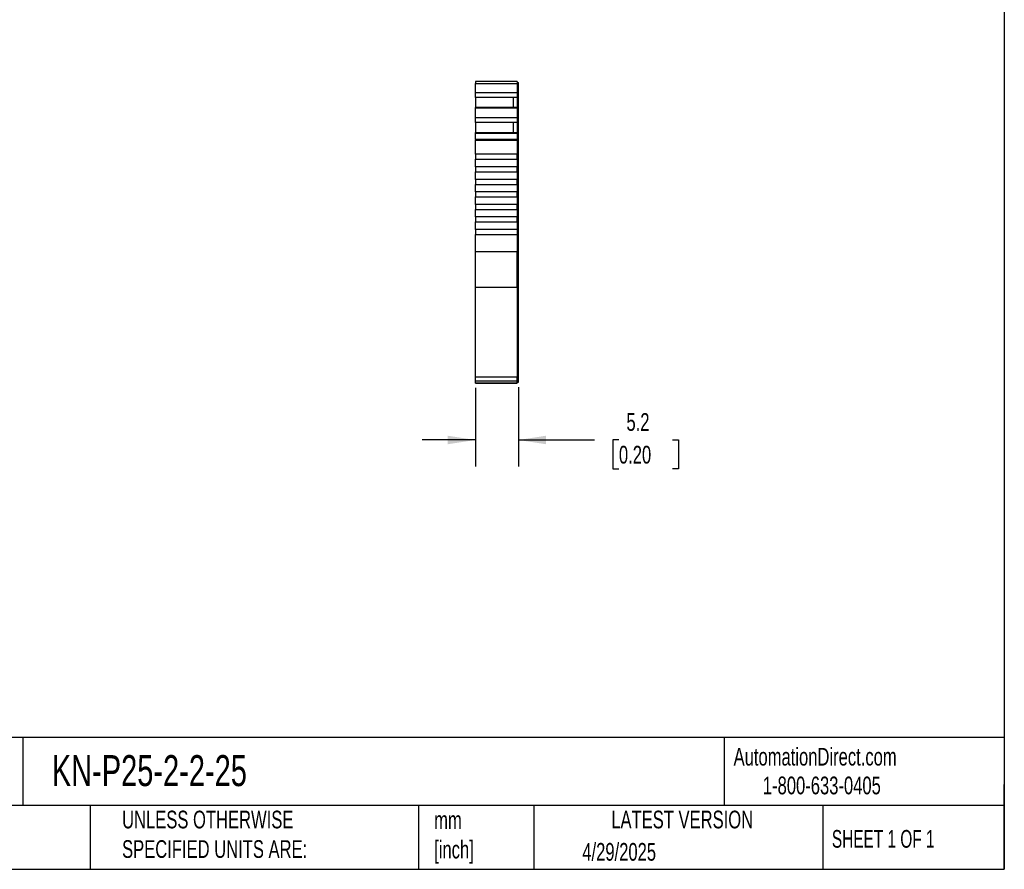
# Model space of a CAD drawing. Header units: millimetres. Extents: x 6 to 273, y 6 to 210.
# Tile 5 of 7: x 155 to 273, y 6 to 108. Entities that reach past the tile are written whole.
import ezdxf

# ---------------------------------------------------------------- set-up
doc = ezdxf.new("R2010")
doc.units = ezdxf.units.MM
doc.linetypes.add('SLD-Solid', pattern=[0])
doc.layers.add('DIMENSIONS', color=140, linetype='SLD-Solid', lineweight=25)
doc.layers.add('TEXT', color=140, linetype='SLD-Solid', lineweight=25)
doc.styles.add('SLDTEXTSTYLE0', font='TXT', dxfattribs={"width": 0.7})
doc.styles.add('SLDTEXTSTYLE1', font='TXT', dxfattribs={"width": 0.65})
doc.dimstyles.new('SLDDIMSTYLE1', dxfattribs={"dimtxt": 2.158008, "dimasz": 3.302, "dimexe": 0, "dimexo": 0.0625, "dimgap": 0.539502, "dimtad": 0, "dimtih": 1, "dimtoh": 1, "dimrnd": 1e-09, "dimzin": 12, "dimdsep": 46, "dimtxsty": 'SLDTEXTSTYLE0', "dimsah": 1, "dimcen": 0.09, "dimadec": 0, "dimazin": 3, "dimtfac": 1, "dimtmove": 0, "dimatfit": 0, "dimfxl": 0, "dimfrac": 2, "dimtolj": 1, "dimtzin": 12, "dimarcsym": 0})

# ---------------------------------------------------------------- blocks, each defined once
blk = doc.blocks.new('_D_3')
at = {"layer": 'DIMENSIONS'}
for p, q in [((209.83, 63.92), (209.83, 54.52)), ((214.98, 64), (214.98, 54.52)), ((209.83, 57.69), (203.48, 57.69)), ((214.98, 57.69), (224.07, 57.69)), ((226.99, 57.69), (226.27, 57.69)), ((226.27, 57.69), (226.27, 54.26)), ((233.41, 57.69), (234.13, 57.69)), ((234.13, 57.69), (234.13, 54.26)), ((226.27, 54.26), (226.99, 54.26)), ((234.13, 54.26), (233.41, 54.26))]:
    blk.add_line(p, q, dxfattribs=at)
for points in [[(209.83, 57.69), (206.53, 58.2), (206.53, 57.18)], [(214.98, 57.69), (218.28, 57.18), (218.28, 58.2)]]:
    blk.add_solid(points, dxfattribs=at)
at = {"layer": 'DIMENSIONS', "char_height": 2.117, "attachment_point": 1, "style": 'SLDTEXTSTYLE0'}
for s, insert in [('5.2', (227.89, 60.9)), ('0.20', (226.99, 56.99))]:
    blk.add_mtext(s, dxfattribs=dict(at, insert=insert))

msp = doc.modelspace()

# ---------------------------------------------------------------- linework, layer by layer
for p, q in [((214.832, 100.557), (209.832, 100.557)), ((209.832, 100.557), (209.832, 100.335)), ((209.832, 100.335), (214.832, 100.335)), ((209.832, 99.209), (209.832, 100.335)), ((214.832, 100.557), (214.582, 100.557)), ((214.832, 100.557), (214.582, 100.557)), ((214.832, 100.557), (214.832, 100.335)), ((214.832, 100.557), (214.832, 100.557)), ((214.832, 100.457), (214.982, 100.457)), ((214.832, 100.457), (214.982, 100.457)), ((214.832, 100.335), (214.832, 99.209)), ((214.832, 100.309), (214.982, 100.309)), ((214.982, 100.309), (214.982, 100.457)), ((214.982, 99.252), (214.982, 100.309)), ((214.832, 99.209), (209.832, 99.209)), ((209.832, 98.65), (209.832, 99.209)), ((214.832, 99.252), (214.982, 99.252)), ((214.832, 99.209), (214.832, 98.65)), ((214.982, 98.742), (214.982, 99.252)), ((214.832, 98.65), (209.832, 98.65)), ((209.832, 98.634), (209.832, 98.65)), ((209.832, 98.634), (209.832, 97.443)), ((214.382, 98.634), (209.832, 98.634)), ((214.832, 98.634), (214.382, 98.634)), ((214.382, 97.443), (214.382, 98.634)), ((214.832, 98.742), (214.982, 98.742)), ((214.832, 98.705), (214.982, 98.705)), ((214.832, 98.65), (214.832, 98.634)), ((214.832, 98.634), (214.832, 97.443)), ((214.982, 98.705), (214.982, 98.742)), ((214.982, 97.342), (214.982, 98.705)), ((214.832, 97.443), (209.832, 97.443)), ((209.832, 97.373), (209.832, 97.443)), ((214.832, 97.373), (209.832, 97.373)), ((209.832, 96.215), (209.832, 97.373)), ((214.832, 97.443), (214.832, 97.373)), ((214.832, 97.373), (214.832, 96.215)), ((214.832, 97.342), (214.982, 97.342)), ((214.832, 97.279), (214.982, 97.279)), ((214.982, 97.279), (214.982, 97.342)), ((214.982, 96.258), (214.982, 97.279)), ((214.832, 96.215), (209.832, 96.215)), ((209.832, 95.656), (209.832, 96.215)), ((214.832, 95.656), (209.832, 95.656)), ((209.832, 95.641), (209.832, 95.656)), ((209.832, 95.641), (209.832, 94.449)), ((214.382, 95.641), (209.832, 95.641)), ((214.832, 95.641), (214.382, 95.641)), ((214.382, 94.449), (214.382, 95.641)), ((214.832, 96.258), (214.982, 96.258)), ((214.832, 96.215), (214.832, 95.656)), ((214.832, 95.748), (214.982, 95.748)), ((214.832, 95.711), (214.982, 95.711)), ((214.832, 95.656), (214.832, 95.641)), ((214.832, 95.641), (214.832, 94.449)), ((214.982, 95.748), (214.982, 96.258)), ((214.982, 95.711), (214.982, 95.748)), ((214.982, 94.348), (214.982, 95.711)), ((209.832, 94.449), (214.832, 94.449)), ((209.832, 94.38), (209.832, 94.449)), ((209.832, 94.38), (214.832, 94.38)), ((209.832, 93.606), (209.832, 94.38)), ((214.832, 94.449), (214.832, 94.38)), ((214.832, 94.38), (214.832, 93.606)), ((214.832, 94.348), (214.982, 94.348)), ((214.832, 94.285), (214.982, 94.285)), ((214.982, 94.285), (214.982, 94.348)), ((214.982, 93.58), (214.982, 94.285)), ((214.832, 93.606), (209.832, 93.606)), ((209.832, 93.606), (209.832, 93.528)), ((209.832, 93.528), (214.832, 93.528)), ((209.832, 91.857), (209.832, 93.528)), ((214.832, 93.528), (214.832, 93.606)), ((214.832, 93.58), (214.982, 93.58)), ((214.832, 93.528), (214.832, 91.857)), ((214.832, 93.528), (214.982, 93.528)), ((214.982, 93.528), (214.982, 93.58)), ((214.982, 80.196), (214.982, 93.528)), ((214.832, 91.857), (209.832, 91.857)), ((209.832, 91.857), (209.832, 91.257)), ((214.832, 91.257), (214.832, 91.857)), ((209.832, 91.257), (214.832, 91.257)), ((209.832, 90.357), (209.832, 91.257)), ((214.832, 91.257), (214.832, 90.357)), ((214.832, 90.357), (209.832, 90.357)), ((209.832, 90.357), (209.832, 89.757)), ((209.832, 89.757), (214.832, 89.757)), ((209.832, 88.857), (209.832, 89.757)), ((214.832, 89.757), (214.832, 90.357)), ((214.832, 89.757), (214.832, 88.857)), ((214.832, 88.857), (209.832, 88.857)), ((209.832, 88.857), (209.832, 88.257)), ((214.832, 88.257), (214.832, 88.857)), ((209.832, 88.257), (214.832, 88.257)), ((209.832, 87.357), (209.832, 88.257)), ((214.832, 87.357), (209.832, 87.357)), ((209.832, 87.357), (209.832, 86.757)), ((214.832, 88.257), (214.832, 87.357)), ((214.832, 86.757), (214.832, 87.357)), ((209.832, 86.757), (214.832, 86.757)), ((209.832, 85.857), (209.832, 86.757)), ((214.832, 86.757), (214.832, 85.857)), ((214.832, 85.857), (209.832, 85.857)), ((209.832, 85.857), (209.832, 85.257)), ((209.832, 85.257), (214.832, 85.257)), ((209.832, 84.357), (209.832, 85.257)), ((214.832, 85.257), (214.832, 85.857)), ((214.832, 85.257), (214.832, 84.357)), ((214.832, 84.357), (209.832, 84.357)), ((209.832, 84.357), (209.832, 83.757)), ((209.832, 83.757), (214.832, 83.757)), ((209.832, 82.857), (209.832, 83.757)), ((214.832, 83.757), (214.832, 84.357)), ((214.832, 83.757), (214.832, 82.857)), ((214.832, 82.857), (209.832, 82.857)), ((209.832, 82.857), (209.832, 82.257)), ((214.832, 82.857), (214.832, 82.257)), ((209.832, 82.257), (214.832, 82.257)), ((209.832, 80.196), (209.832, 82.257)), ((214.832, 82.257), (214.832, 80.196)), ((214.832, 80.196), (209.832, 80.196)), ((209.832, 75.963), (209.832, 80.196)), ((214.832, 75.963), (214.832, 80.196)), ((214.832, 80.196), (214.982, 80.196)), ((214.982, 76.048), (214.982, 80.196)), ((209.832, 75.963), (214.832, 75.963)), ((209.832, 65.186), (209.832, 75.963)), ((214.832, 76.048), (214.982, 76.048)), ((214.832, 75.963), (214.832, 65.186)), ((214.982, 65.271), (214.982, 76.048)), ((214.832, 65.186), (209.832, 65.186)), ((209.832, 64.748), (209.832, 65.186)), ((209.832, 64.748), (214.832, 64.748)), ((209.832, 64.485), (209.832, 64.748)), ((214.832, 65.271), (214.982, 65.271)), ((214.832, 64.748), (214.832, 65.186)), ((214.832, 64.848), (214.982, 64.848)), ((214.832, 64.485), (214.832, 64.748)), ((214.982, 64.848), (214.982, 65.271)), ((214.982, 64.585), (214.982, 64.848)), ((209.832, 64.485), (214.832, 64.485)), ((214.832, 64.485), (209.832, 64.485)), ((209.832, 64.485), (209.832, 64.485)), ((214.982, 64.585), (214.832, 64.585)), ((214.832, 64.585), (214.982, 64.585)), ((214.832, 64.485), (214.832, 64.485))]:
    msp.add_line(p, q)
msp.add_open_spline([(212.994, 100.557), (212.975, 100.557), (212.937, 100.557), (212.874, 100.557), (212.807, 100.557), (212.71, 100.557), (212.577, 100.557), (212.407, 100.557), (212.238, 100.557), (212.08, 100.557), (211.937, 100.557), (211.859, 100.557), (211.82, 100.557)], degree=3, knots=[0, 0, 0, 0, 0.0602697, 0.1200562, 0.1798933, 0.2403137, 0.3700145, 0.5001284, 0.6298294, 0.7599435, 0.879871, 1, 1, 1, 1])
at = {"layer": 'TEXT'}
for p, q in [((273.05, 209.55), (273.05, 6.35)), ((273.05, 22.126), (6.35, 22.126)), ((155.759, 22.126), (155.759, 13.97)), ((239.575, 22.126), (239.575, 13.97)), ((273.05, 6.35), (273.05, 16.51)), ((273.05, 13.97), (6.35, 13.97)), ((163.78, 13.97), (163.78, 6.35)), ((203.024, 13.97), (203.024, 6.35)), ((216.812, 13.97), (216.812, 6.35)), ((251.349, 13.97), (251.349, 6.35)), ((6.35, 6.35), (273.05, 6.35))]:
    msp.add_line(p, q, dxfattribs=at)

# ---------------------------------------------------------------- texts
for s, insert, char_height, attachment_point, style in [('KN-P25-2-2-25', (159.208, 20.006), 3.70417, 1, 'SLDTEXTSTYLE0'), ('AutomationDirect.com', (240.695, 20.877), 2.11667, 1, 'SLDTEXTSTYLE0'), ('1-800-633-0405', (244.192, 17.437), 2.11667, 1, 'SLDTEXTSTYLE0'), ('UNLESS OTHERWISE ^JSPECIFIED UNITS ARE:', (167.608, 13.361), 2.11667, 1, 'SLDTEXTSTYLE0'), ('LATEST VERSION', (234.552, 13.364), 2.11667, 2, 'SLDTEXTSTYLE0'), ('mm^J[inch]', (204.907, 13.297), 2.1167, 1, 'SLDTEXTSTYLE0'), ('SHEET 1 OF 1', (252.441, 11.051), 2.11667, 1, 'SLDTEXTSTYLE1'), ('4/29/2025', (222.613, 9.497), 2.1167, 1, 'SLDTEXTSTYLE0')]:
    msp.add_mtext(s, dxfattribs=dict(at, insert=insert, char_height=char_height, attachment_point=attachment_point, style=style))

# ---------------------------------------------------------------- dimensions: what is measured, and where the dimension line sits
at = {"layer": 'DIMENSIONS'}
dim = msp.add_linear_dim(base=(214.982, 57.693), p1=(209.832, 65.186), p2=(214.982, 65.271), angle=0, dimstyle='SLDDIMSTYLE1', dxfattribs=at)
dim.commit()
dim.dimension.update_dxf_attribs({"geometry": '_D_3', "text_midpoint": (230.2, 57.693), "dimtype": 160})

doc.saveas('drawing.dxf')
